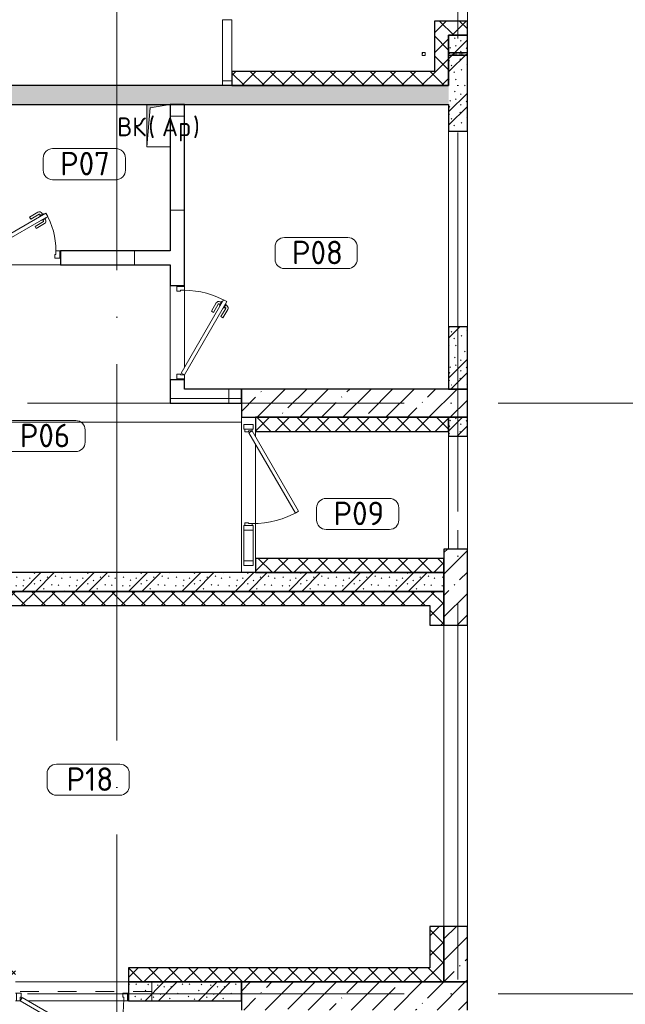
# Model space of a CAD drawing. Header units: millimetres. Extents: x -30540 to 173936, y -11730 to 122288.
# Tile 49 of 116: x 38780 to 45212, y 97563 to 108025. Entities that reach past the tile are written whole.
import ezdxf

# ---------------------------------------------------------------- set-up
doc = ezdxf.new("R2010")
doc.units = ezdxf.units.MM
doc.linetypes.add('3_ Штрих_ 1 х 1 мм', pattern=[400, 200, -200])
doc.linetypes.add('ADSK_Линия сетки', pattern=[5000, 4000, -500, 0, -500])
for name, color, linetype, lineweight in [('A-____-NOTE-TEXT', 7, 'Continuous', 18), ('A-AREA-____-IDEN', 7, 'Continuous', 9), ('A-DOOR-____-MCUT', 7, 'Continuous', 9), ('A-DOOR-____-OTLN', 7, 'Continuous', 18), ('A-DOOR-FRAM-MCUT', 7, 'Continuous', 9), ('A-DOOR-OPNG-OTLN', 7, 'Continuous', 18), ('A-FLOR-____-OTLN', 7, 'Continuous', 18), ('A-GLAZ-____-MCUT', 7, 'Continuous', 9), ('A-GLAZ-____-OTLN', 7, 'Continuous', 18), ('A-GLAZ-CURT-MCUT', 7, 'Continuous', 9), ('A-GLAZ-CURT-OTLN', 7, 'Continuous', 18), ('A-GLAZ-CWMG-MCUT', 7, 'Continuous', 9), ('A-GLAZ-CWMG-OTLN', 7, 'Continuous', 18), ('A-WALL-____-MCUT', 7, 'Continuous', 40), ('A-WALL-____-PATT', 7, 'Continuous', 40), ('I-WALL-____-MCUT', 7, 'Continuous', 40), ('M-EQPM-____-OTLN', 7, 'Continuous', 18), ('S-BEAM-____-OTLN', 7, 'Continuous', 18), ('S-COLS-____-MCUT', 7, 'Continuous', 40), ('S-COLS-____-OTLN', 7, 'Continuous', 18), ('S-GRID-____-OTLN', 7, 'Continuous', 9)]:
    doc.layers.add(name, color=color, linetype=linetype, lineweight=lineweight)
doc.styles.add('GOST Common', font='GOST_Common.ttf', dxfattribs={"height": 200})
doc.styles.add('GOST Common_4', font='GOST_Common.ttf', dxfattribs={"height": 250})
pattern_1 = [(45, (0, 0), (-228.0985, 228.0985), []), (45, (228.1, 0), (-228.0985, 228.0985), [403.225, -80.645, 6.706, -73.939])]
pattern_2 = [(135, (300.56, 377.28), (-565.6854, 6e-14), [10, -790]), (135, (349.8, 474.73), (-565.6854, 6e-14), [10, -790]), (135, (423.93, 473.06), (-565.6854, 6e-14), [10, -790]), (135, (229.92, 447.9), (-565.6854, 6e-14), [10, -790]), (135, (155.08, 447.9), (-565.6854, 6e-14), [10, -790]), (135, (114.9, 369.03), (-565.6854, 6e-14), [10, -790]), (135, (132.43, 285.8), (-565.6854, 6e-14), [10, -790]), (135, (214.66, 322), (-565.6854, 6e-14), [10, -790]), (135, (198.16, 261.88), (-565.6854, 6e-14), [10, -790]), (135, (45.2, 272.9), (-565.6854, 6e-14), [10, -790]), (135, (42.32, 336.16), (-565.6854, 6e-14), [10, -790]), (135, (92.26, 192.24), (-565.6854, 6e-14), [10, -790]), (135, (7.07, 149.2), (-565.6854, 6e-14), [10, -790]), (135, (80.6, 95.1), (-565.6854, 6e-14), [10, -790]), (135, (79.53, 36.94), (-565.6854, 6e-14), [10, -790]), (135, (153.87, 74.56), (-565.6854, 6e-14), [10, -790]), (135, (228.35, 124.8), (-565.6854, 6e-14), [10, -790]), (135, (279.75, 180.4), (-565.6854, 6e-14), [10, -790]), (135, (282.9, 31.63), (-565.6854, 6e-14), [10, -790]), (135, (377.38, 53.45), (-565.6854, 6e-14), [10, -790]), (135, (352.28, 102.7), (-565.6854, 6e-14), [10, -790]), (135, (354.05, 0), (-565.6854, 6e-14), [10, -790]), (135, (553.23, 16.45), (-565.6854, 6e-14), [10, -790]), (135, (542.38, 63.45), (-565.6854, 6e-14), [10, -790]), (135, (536.58, 239.3), (-565.6854, 6e-14), [10, -790]), (135, (475.85, 203.9), (-565.6854, 6e-14), [10, -790]), (135, (475.85, 316.54), (-565.6854, 6e-14), [10, -790]), (135, (520.8, 408.7), (-565.6854, 6e-14), [10, -790]), (135, (551.1, 470.8), (-565.6854, 6e-14), [10, -790]), (135, (235.25, 537.93), (-565.6854, 6e-14), [10, -790]), (135, (407.25, 547.65), (-565.6854, 6e-14), [10, -790]), (135, (94.5, 558.6), (-565.6854, 6e-14), [10, -790]), (135, (46.4, 532.3), (-565.6854, 6e-14), [10, -790]), (135, (85.56, 465.04), (-565.6854, 6e-14), [10, -790]), (135, (355.53, 181.14), (-565.6854, 6e-14), [10, -790]), (135, (362.23, 243.6), (-565.6854, 6e-14), [10, -790]), (135, (413.45, 344.1), (-565.6854, 6e-14), [10, -790]), (135, (286.3, 273.25), (-565.6854, 6e-14), [10, -790]), (135, (423.02, 263.72), (-565.6854, 6e-14), [10, -790]), (135, (162.94, 190.2), (-565.6854, 6e-14), [10, -790]), (135, (470.25, 120.93), (-565.6854, 6e-14), [10, -790]), (135, (484.48, 9.78), (-565.6854, 6e-14), [10, -790]), (45, (0, 212.13), (-565.6854, 0), []), (45, (212.13, 0), (-565.6854, 0), []), (45, (353.55, 0), (-565.6854, 0), []), (45, (0, 353.55), (-565.6854, 0), [])]
pattern_3 = [(0, (0, 0), (0, 1000), []), (90, (0, 0), (-1000, 6e-14), [])]
pattern_4 = [(45, (0, 0), (-106.06602, 106.06602), []), (135, (0, 0), (-106.06602, -106.06602), [])]

# ---------------------------------------------------------------- blocks, each defined once
blk = doc.blocks.new('АР_Дверь-Панель однопольная - АР_Дверь-Панель однопольная-4300270-01 ЭМ')
at = {"layer": 'A-DOOR-____-MCUT', "color": 254, "lineweight": 15, "true_color": 0xcccccc}
for p, q in [((361, 532), (-492, 40)), ((381, 498), (361, 532)), ((-472, 5), (381, 498)), ((-492, 40), (-472, 5))]:
    blk.add_line(p, q, dxfattribs=at)
at = {"layer": 'A-DOOR-____-OTLN', "color": 254, "lineweight": 13, "true_color": 0xcccccc}
blk.add_arc((-492, 40), 985, 360, 30, dxfattribs=at)
at = {"layer": 'A-DOOR-FRAM-MCUT', "color": 254, "lineweight": 15, "true_color": 0xcccccc}
for p, q in [((-492, 40), (-512, 40)), ((-512, 40), (-512, -40)), ((-492, 0), (-492, 40)), ((-482, 0), (-492, 0)), ((-482, -40), (-482, 0)), ((493, 0), (483, 0)), ((483, 0), (483, -40)), ((513, 40), (493, 40)), ((493, 40), (493, 0)), ((513, -40), (513, 40)), ((-512, -40), (-482, -40)), ((483, -40), (513, -40))]:
    blk.add_line(p, q, dxfattribs=at)
blk = doc.blocks.new('Системная панель - С остеклением-3644119-01 ЭМ')
at = {"layer": 'A-GLAZ-CURT-MCUT', "color": 254, "lineweight": 15, "true_color": 0xcccccc}
for p, q in [((162.5, 50), (-162.5, 50)), ((-162.5, 50), (-162.5, -50)), ((162.5, -50), (162.5, 50)), ((-162.5, -50), (162.5, -50))]:
    blk.add_line(p, q, dxfattribs=at)
blk = doc.blocks.new('Системная панель - С остеклением-4481902-01 ЭМ')
at = {"layer": 'A-GLAZ-CURT-MCUT', "color": 254, "lineweight": 15, "true_color": 0xcccccc}
for p, q in [((325, 50), (-325, 50)), ((-325, 50), (-325, -50)), ((325, -50), (325, 50)), ((-325, -50), (325, -50))]:
    blk.add_line(p, q, dxfattribs=at)
blk = doc.blocks.new('Прямоугольный импост - 100х50-3644154-01 ЭМ')
at = {"layer": 'A-GLAZ-CWMG-MCUT', "color": 254, "lineweight": 15, "true_color": 0xcccccc}
for p, q in [((-50, 50), (0, 50)), ((-50, -50), (-50, 50)), ((0, 50), (0, -50)), ((0, -50), (-50, -50))]:
    blk.add_line(p, q, dxfattribs=at)
blk = doc.blocks.new('Прямоугольный импост - 100х50-3644101-01 ЭМ')
at = {"layer": 'A-GLAZ-CWMG-MCUT', "color": 254, "lineweight": 15, "true_color": 0xcccccc}
for p, q in [((-25, 50), (25, 50)), ((-25, 40), (-25, 50)), ((25, 50), (25, -50)), ((-25, -50), (-25, -40)), ((25, -50), (-25, -50))]:
    blk.add_line(p, q, dxfattribs=at)
blk = doc.blocks.new('Прямоугольный импост - 100х50-3644155-01 ЭМ')
at = {"layer": 'A-GLAZ-CWMG-MCUT', "color": 254, "lineweight": 15, "true_color": 0xcccccc}
for p, q in [((0, 50), (-50, 50)), ((-50, 50), (-50, 40)), ((0, -50), (0, 50)), ((-50, -40), (-50, -50)), ((-50, -50), (0, -50))]:
    blk.add_line(p, q, dxfattribs=at)
blk = doc.blocks.new('Прямоугольный импост - 100х50-3644156-01 ЭМ')
at = {"layer": 'A-GLAZ-CWMG-MCUT', "color": 254, "lineweight": 15, "true_color": 0xcccccc}
for p, q in [((-50, 50), (0, 50)), ((-50, -50), (-50, 50)), ((0, 50), (0, -50)), ((0, -50), (-50, -50))]:
    blk.add_line(p, q, dxfattribs=at)
blk = doc.blocks.new('АР_Дверь однопольная - 1000х2100h_900__Глухая_1 эт-4300163-01 ЭМ')
at = {"layer": 'A-DOOR-____-MCUT', "color": 254, "lineweight": 15, "true_color": 0xcccccc}
for p, q in [((-329, 525), (-349, 490)), ((450, 75), (-329, 525)), ((-349, 490), (430, 40)), ((430, 40), (450, 75))]:
    blk.add_line(p, q, dxfattribs=at)
at = {"layer": 'A-DOOR-____-OTLN', "color": 254, "lineweight": 5, "true_color": 0xcccccc}
for p, q in [((-293, 513), (-287, 524)), ((-157, 483), (-246, 535)), ((-328, 478), (-332, 471)), ((-332, 471), (-288, 446)), ((-321, 465), (-327, 454)), ((-308, 513), (-304, 519)), ((-299, 452), (-305, 442)), ((-304, 519), (-260, 494)), ((-215, 384), (-303, 435)), ((-288, 446), (-284, 453)), ((-271, 501), (-265, 511)), ((-260, 494), (-264, 488)), ((-170, 462), (-258, 513)), ((-170, 462), (-157, 483)), ((-227, 362), (-316, 413)), ((-215, 384), (-227, 362))]:
    blk.add_line(p, q, dxfattribs=at)
at = {"layer": 'A-DOOR-____-OTLN', "color": 254, "lineweight": 13, "true_color": 0xcccccc}
blk.add_arc((450, 75), 900, 150, 180, dxfattribs=at)
at = {"layer": 'A-DOOR-____-OTLN', "color": 254, "lineweight": 5, "true_color": 0xcccccc}
for centre, radius, start, end in [((-261, 509), 30, 60, 150), ((-301, 439), 30, 150, 240), ((-301, 439), 4.99, 150, 240), ((-261, 509), 4.99, 60, 150)]:
    blk.add_arc(centre, radius, start, end, dxfattribs=at)
at = {"layer": 'A-DOOR-FRAM-MCUT', "color": 254, "lineweight": 15, "true_color": 0xcccccc}
for p, q in [((-490, 75), (-500, 75)), ((-450, 75), (-490, 75)), ((-490, 75), (-490, -5)), ((-450, 35), (-450, 75)), ((-440, 35), (-450, 35)), ((-440, -5), (-440, 35)), ((450, 35), (440, 35)), ((440, 35), (440, -5)), ((490, 75), (450, 75)), ((450, 75), (450, 35)), ((490, -5), (490, 75)), ((490, 75), (500, 75)), ((-490, -5), (-500, -5)), ((-490, -5), (-440, -5)), ((440, -5), (490, -5)), ((490, -5), (500, -5))]:
    blk.add_line(p, q, dxfattribs=at)
blk = doc.blocks.new('АР_Дверь однопольная - 1200х2100h_1000__Глухая_1 эт_загрузка-4444578-01 ЭМ')
at = {"layer": 'A-DOOR-____-MCUT', "color": 254, "lineweight": 15, "true_color": 0xcccccc}
for p, q in [((-403, 650), (-423, 615)), ((550, 100), (-403, 650)), ((-423, 615), (530, 65)), ((530, 65), (550, 100))]:
    blk.add_line(p, q, dxfattribs=at)
at = {"layer": 'A-DOOR-____-OTLN', "color": 254, "lineweight": 5, "true_color": 0xcccccc}
for p, q in [((-381, 638), (-377, 644)), ((-377, 644), (-334, 619)), ((-366, 638), (-360, 649)), ((-345, 626), (-338, 636)), ((-243, 587), (-332, 638)), ((-230, 608), (-319, 660)), ((-401, 603), (-405, 596)), ((-405, 596), (-362, 571)), ((-394, 590), (-400, 579)), ((-300, 487), (-389, 538)), ((-373, 577), (-379, 567)), ((-288, 509), (-377, 560)), ((-362, 571), (-358, 578)), ((-334, 619), (-338, 613)), ((-243, 587), (-230, 608)), ((-288, 509), (-300, 487))]:
    blk.add_line(p, q, dxfattribs=at)
at = {"layer": 'A-DOOR-____-OTLN', "color": 254, "lineweight": 13, "true_color": 0xcccccc}
blk.add_arc((550, 100), 1100, 150, 180, dxfattribs=at)
at = {"layer": 'A-DOOR-____-OTLN', "color": 254, "lineweight": 5, "true_color": 0xcccccc}
for centre, radius, start, end in [((-334, 634), 30, 60, 150), ((-334, 634), 4.99, 60, 150), ((-374, 564), 30, 150, 240), ((-374, 564), 4.99, 150, 240)]:
    blk.add_arc(centre, radius, start, end, dxfattribs=at)
at = {"layer": 'A-DOOR-FRAM-MCUT', "color": 254, "lineweight": 15, "true_color": 0xcccccc}
for p, q in [((-590, 100), (-600, 100)), ((-590, 20), (-600, 20)), ((-550, 100), (-590, 100)), ((-590, 100), (-590, 20)), ((-590, 20), (-540, 20)), ((-550, 60), (-550, 100)), ((-540, 60), (-550, 60)), ((-540, 20), (-540, 60)), ((550, 60), (540, 60)), ((540, 60), (540, 20)), ((540, 20), (590, 20)), ((590, 100), (550, 100)), ((550, 100), (550, 60)), ((590, 20), (590, 100)), ((590, 100), (600, 100)), ((590, 20), (600, 20))]:
    blk.add_line(p, q, dxfattribs=at)
blk = doc.blocks.new('АР_Дверь однопольная - 900х2100h_900__Глухая_1 эт_Су-4300233-01 ЭМ')
at = {"layer": 'A-DOOR-____-MCUT', "color": 254, "lineweight": 15, "true_color": 0xcccccc}
for p, q in [((293, 475), (-400, 75)), ((-380, 40), (313, 440)), ((313, 440), (293, 475)), ((-400, 75), (-380, 40))]:
    blk.add_line(p, q, dxfattribs=at)
at = {"layer": 'A-DOOR-____-OTLN', "color": 254, "lineweight": 5, "true_color": 0xcccccc}
for p, q in [((121, 433), (209, 485)), ((133, 412), (121, 433)), ((133, 412), (222, 463)), ((267, 469), (224, 444)), ((224, 444), (228, 438)), ((235, 451), (229, 461)), ((256, 463), (250, 474)), ((295, 421), (252, 396)), ((271, 463), (267, 469)), ((291, 428), (295, 421)), ((178, 334), (267, 385)), ((178, 334), (191, 312)), ((191, 312), (279, 363)), ((252, 396), (248, 403)), ((263, 402), (269, 392)), ((284, 415), (290, 404))]:
    blk.add_line(p, q, dxfattribs=at)
for centre, radius, start, end in [((224, 459), 30, 30, 120), ((224, 459), 4.99, 30, 120), ((264, 389), 4.99, 300, 30), ((264, 389), 30, 300, 30)]:
    blk.add_arc(centre, radius, start, end, dxfattribs=at)
at = {"layer": 'A-DOOR-____-OTLN', "color": 254, "lineweight": 13, "true_color": 0xcccccc}
blk.add_arc((-400, 75), 800, 360, 30, dxfattribs=at)
at = {"layer": 'A-DOOR-FRAM-MCUT', "color": 254, "lineweight": 15, "true_color": 0xcccccc}
for p, q in [((-440, 75), (-450, 75)), ((-400, 75), (-440, 75)), ((-440, 75), (-440, -5)), ((-400, 35), (-400, 75)), ((-390, 35), (-400, 35)), ((-390, -5), (-390, 35)), ((400, 35), (390, 35)), ((390, 35), (390, -5)), ((440, 75), (400, 75)), ((400, 75), (400, 35)), ((440, -5), (440, 75)), ((440, 75), (450, 75)), ((-440, -5), (-450, -5)), ((-440, -5), (-390, -5)), ((390, -5), (440, -5)), ((440, -5), (450, -5))]:
    blk.add_line(p, q, dxfattribs=at)
blk = doc.blocks.new('АР_Перемычка - 200_Уx2_50x5__250-200-4826030-01 ЭМ')
at = {"layer": 'S-BEAM-____-OTLN', "color": 254, "linetype": '3_ Штрих_ 1 х 1 мм', "lineweight": 15, "true_color": 0xdcdcdc}
for p, q in [((-850, 100), (-850, -100)), ((800, 100), (800, -100)), ((-850, 0), (800, 0))]:
    blk.add_line(p, q, dxfattribs=at)
blk = doc.blocks.new('АР_Отверстие прямоугольное - ВК_ПоливКР-4719013-01 ЭМ')
at = {"layer": 'A-GLAZ-____-OTLN', "lineweight": 13, "true_color": 0xf9f9f9}
blk.add_hatch(color=7, dxfattribs=at).paths.add_polyline_path([(110, -100), (140, -100), (140, 100), (110, 100)])
at = {"layer": 'A-GLAZ-____-MCUT', "color": 254, "lineweight": 15, "true_color": 0xcccccc}
for p, q in [((110, 100), (110, -100)), ((140, 100), (140, -100))]:
    blk.add_line(p, q, dxfattribs=at)
at = {"layer": 'A-GLAZ-____-OTLN', "color": 254, "lineweight": 5, "true_color": 0xcccccc}
for p, q in [((140, 100), (110, -100)), ((110, 100), (140, -100))]:
    blk.add_line(p, q, dxfattribs=at)
at = {"layer": 'A-GLAZ-____-OTLN', "color": 254, "lineweight": 13, "true_color": 0xcccccc}
for p, q in [((140, 100), (110, 100)), ((110, 100), (110, -100)), ((140, -100), (140, 100)), ((110, -100), (140, -100))]:
    blk.add_line(p, q, dxfattribs=at)
blk = doc.blocks.new('АР_Перемычка - 200_Уx2_50x5__Оп_0_50х5_-Оп_0_50х5_-5250999-01 ЭМ')
at = {"layer": 'S-BEAM-____-OTLN', "color": 254, "linetype": '3_ Штрих_ 1 х 1 мм', "lineweight": 15, "true_color": 0xdcdcdc}
for p, q in [((-700, 100), (-700, -100)), ((700, 100), (700, -100)), ((-700, 0), (700, 0))]:
    blk.add_line(p, q, dxfattribs=at)
blk = doc.blocks.new('АР_Проем - Настраиваемый-5254461-01 ЭМ')
at = {"layer": 'A-DOOR-OPNG-OTLN', "color": 254, "lineweight": 13, "true_color": 0xcccccc}
for p, q in [((-600, 100), (600, 100)), ((-600, -100), (600, -100))]:
    blk.add_line(p, q, dxfattribs=at)
blk = doc.blocks.new('АР_Канал вертикальный прямоугольный - ВК _Ар_-2707756-01 ЭМ')
at = {"layer": 'M-EQPM-____-OTLN', "lineweight": 13, "true_color": 0xe2e2e2}
blk.add_hatch(color=254, dxfattribs=at).paths.add_polyline_path([(-125, -225), (-90, 190), (125, 225), (-125, 225)])
at = {"layer": 'M-EQPM-____-OTLN', "color": 253, "lineweight": 13, "true_color": 0xaaaaaa}
for p, q in [((125, 225), (-125, 225)), ((-125, 225), (-125, -225)), ((125, 225), (-125, 225)), ((-125, 225), (-125, -225)), ((-125, -225), (-125, 225)), ((-125, 225), (125, 225)), ((-90, 190), (125, 225)), ((-90, 190), (125, 225)), ((125, -225), (125, 225)), ((125, 225), (125, -225)), ((-125, -225), (-90, 190)), ((-125, -225), (-90, 190)), ((-125, -225), (125, -225)), ((125, -225), (-125, -225))]:
    blk.add_line(p, q, dxfattribs=at)
blk = doc.blocks.new('АР_Канал вертикальный прямоугольный - ВК_ПоливКР-4718918-01 ЭМ')
at = {"layer": 'M-EQPM-____-OTLN', "lineweight": 13, "true_color": 0xe2e2e2}
blk.add_hatch(color=254, dxfattribs=at).paths.add_polyline_path([(-15, -15), (-12, 12), (15, 15), (-15, 15)])
at = {"layer": 'M-EQPM-____-OTLN', "color": 253, "lineweight": 13, "true_color": 0xaaaaaa}
for p, q in [((15, 15), (-15, 15)), ((-15, 15), (-15, -15)), ((15, 15), (-15, 15)), ((-15, 15), (-15, -15)), ((-15, -15), (-15, 15)), ((-15, 15), (15, 15)), ((-15, -15), (-12, 12)), ((-15, -15), (-12, 12)), ((-12, 12), (15, 15)), ((-12, 12), (15, 15)), ((15, -15), (15, 15)), ((15, 15), (15, -15)), ((-15, -15), (15, -15)), ((15, -15), (-15, -15))]:
    blk.add_line(p, q, dxfattribs=at)
blk = doc.blocks.new('Наметкина 10_РД_АР_К2_отсоединено_rvt-1-01 ЭМ')
at = {"layer": 'A-WALL-____-PATT', "lineweight": 5, "true_color": 0xcccccc}
h = blk.add_hatch(dxfattribs=at)
h.set_pattern_fill('FP_53', color=254, style=0, pattern_type=2)
h.set_pattern_definition(pattern_4)
h.paths.add_polyline_path([(43535, 107860), (43535, 108010), (43185, 108010), (43185, 107860), (43335, 107860)])
h = blk.add_hatch(dxfattribs=at)
h.set_pattern_fill('FP_53', color=254, style=0, pattern_type=2)
h.set_pattern_definition(pattern_4)
h.paths.add_polyline_path([(43335, 107475), (43335, 107860), (43185, 107860), (43185, 107475)])
h = blk.add_hatch(dxfattribs=at)
h.set_pattern_fill('FP_51', color=254, style=0, pattern_type=2)
h.set_pattern_definition(pattern_2)
h.paths.add_polyline_path([(43535, 106840), (43535, 107860), (43335, 107860), (43335, 106840)])
h = blk.add_hatch(dxfattribs=at)
h.set_pattern_fill('FP_53', color=254, style=0, pattern_type=2)
h.set_pattern_definition(pattern_4)
h.paths.add_polyline_path([(43335, 107325), (43335, 107475), (41035, 107475), (41035, 107325)])
h = blk.add_hatch(dxfattribs=at)
h.set_pattern_fill('FP_51', color=254, style=0, pattern_type=2)
h.set_pattern_definition(pattern_2)
h.paths.add_polyline_path([(43335, 107125), (43335, 107325), (37415, 107325), (37415, 107125), (40867, 107125)])
h.paths.add_polyline_path([(36415, 107125), (36415, 107325), (24935, 107325), (24935, 107125), (35535, 107125)])
h = blk.add_hatch(dxfattribs=at)
h.set_pattern_fill('FP_50', color=254, style=0, pattern_type=2)
h.set_pattern_definition(pattern_3)
h.paths.add_polyline_path([(40530, 104100), (40530, 104200), (40380, 104200), (40380, 104100)])
h.paths.add_polyline_path([(40380, 105200), (40530, 105200), (40530, 107125), (40380, 107125), (40380, 105420)])
h = blk.add_hatch(dxfattribs=at)
h.set_pattern_fill('FP_50', color=254, style=0, pattern_type=2)
h.set_pattern_definition(pattern_3)
h.paths.add_polyline_path([(40380, 105420), (40380, 105570), (39215, 105570), (39215, 105420)])
h.paths.add_polyline_path([(38315, 105420), (38315, 105570), (38215, 105570), (38215, 105420)])
h = blk.add_hatch(dxfattribs=at)
h.set_pattern_fill('FP_51', color=254, style=0, pattern_type=2)
h.set_pattern_definition(pattern_2)
h.paths.add_polyline_path([(43535, 104100), (43535, 104760), (43335, 104760), (43335, 104100)])
h = blk.add_hatch(dxfattribs=at)
h.set_pattern_fill('FP_50', color=254, style=0, pattern_type=2)
h.set_pattern_definition(pattern_3)
h.paths.add_polyline_path([(41135, 103950), (41135, 104100), (40380, 104100), (40380, 103950), (40867, 103950)])
h = blk.add_hatch(dxfattribs=at)
h.set_pattern_fill('FP_53', color=254, style=0, pattern_type=2)
h.set_pattern_definition(pattern_4)
h.paths.add_polyline_path([(43335, 103650), (43335, 103800), (41285, 103800), (41285, 103650), (41743, 103650)])
h = blk.add_hatch(dxfattribs=at)
h.set_pattern_fill('FP_51', color=254, style=0, pattern_type=2)
h.set_pattern_definition(pattern_2)
h.paths.add_polyline_path([(43535, 103600), (43535, 103800), (43335, 103800), (43335, 103600)])
h = blk.add_hatch(dxfattribs=at)
h.set_pattern_fill('FP_27', color=254, style=0, pattern_type=2)
h.set_pattern_definition(pattern_1)
h.paths.add_polyline_path([(43535, 101590), (43535, 102400), (43285, 102400), (43285, 101590)])
h = blk.add_hatch(dxfattribs=at)
h.set_pattern_fill('FP_53', color=254, style=0, pattern_type=2)
h.set_pattern_definition(pattern_4)
h.paths.add_polyline_path([(43285, 102150), (43285, 102300), (41285, 102300), (41285, 102150)])
h = blk.add_hatch(dxfattribs=at)
h.set_pattern_fill('FP_51', color=254, style=0, pattern_type=2)
h.set_pattern_definition(pattern_2)
h.paths.add_polyline_path([(43285, 101950), (43285, 102150), (35485, 102150), (35485, 101950), (40867, 101950)])
h = blk.add_hatch(dxfattribs=at)
h.set_pattern_fill('FP_53', color=254, style=0, pattern_type=2)
h.set_pattern_definition(pattern_4)
h.paths.add_polyline_path([(43135, 101800), (43135, 101950), (36795, 101950), (36795, 101800), (40867, 101800)])
h = blk.add_hatch(dxfattribs=at)
h.set_pattern_fill('FP_53', color=254, style=0, pattern_type=2)
h.set_pattern_definition(pattern_4)
h.paths.add_polyline_path([(43285, 101590), (43285, 101950), (43135, 101950), (43135, 101590)])
h = blk.add_hatch(dxfattribs=at)
h.set_pattern_fill('FP_53', color=254, style=0, pattern_type=2)
h.set_pattern_definition(pattern_4)
h.paths.add_polyline_path([(43285, 97950), (43285, 98390), (43135, 98390), (43135, 97950)])
h = blk.add_hatch(dxfattribs=at)
h.set_pattern_fill('FP_27', color=254, style=0, pattern_type=2)
h.set_pattern_definition(pattern_1)
h.paths.add_polyline_path([(43535, 97800), (43535, 98390), (43285, 98390), (43285, 97800)])
h = blk.add_hatch(dxfattribs=at)
h.set_pattern_fill('FP_53', color=254, style=0, pattern_type=2)
h.set_pattern_definition(pattern_4)
h.paths.add_polyline_path([(43285, 97800), (43285, 97950), (39935, 97950), (39935, 97800), (41135, 97800)])
h.paths.add_polyline_path([(38735, 97800), (38735, 97950), (38685, 97950), (38685, 97800)])
h = blk.add_hatch(dxfattribs=at)
h.set_pattern_fill('FP_51', color=254, style=0, pattern_type=2)
h.set_pattern_definition(pattern_2)
h.paths.add_polyline_path([(41135, 97600), (41135, 97800), (39935, 97800), (39935, 97600), (40867, 97600)])
at = {"layer": 'S-COLS-____-OTLN', "lineweight": 5, "true_color": 0xcccccc}
h = blk.add_hatch(dxfattribs=at)
h.set_pattern_fill('FP_27', color=254, style=0, pattern_type=2)
h.set_pattern_definition(pattern_1)
h.paths.add_polyline_path([(43535, 103800), (43535, 104100), (41135, 104100), (41135, 103800)])
h = blk.add_hatch(dxfattribs=at)
h.set_pattern_fill('FP_27', color=254, style=0, pattern_type=2)
h.set_pattern_definition(pattern_1)
h.paths.add_polyline_path([(43535, 97500), (43535, 97800), (41135, 97800), (41135, 97500)])
at = {"layer": 'A-FLOR-____-OTLN', "color": 254, "lineweight": 13, "true_color": 0xcccccc}
for p, q in [((43535, 108010), (43535, 109950)), ((43335, 104760), (43335, 106840)), ((43335, 106840), (43335, 104760)), ((43535, 104760), (43535, 106840)), ((39215, 105420), (38315, 105420)), ((40380, 104200), (40380, 105200)), ((40530, 105200), (40530, 105190)), ((40530, 105150), (40530, 104330)), ((40530, 104210), (40530, 104200)), ((41135, 103750), (41135, 103800)), ((41135, 103750), (35885, 103750)), ((35885, 103750), (41135, 103750)), ((41135, 102150), (41135, 103750)), ((41285, 103650), (41285, 103594)), ((43335, 102400), (43335, 103600)), ((43335, 103600), (43335, 102400)), ((43535, 102400), (43535, 103600)), ((41285, 103514), (41285, 102300)), ((43285, 98390), (43285, 101590)), ((43285, 101590), (43285, 98390)), ((43535, 98390), (43535, 101590)), ((39935, 97800), (38735, 97800)), ((39885, 97600), (38865, 97600)), ((38865, 97600), (39885, 97600)), ((39935, 97600), (39925, 97600)), ((39925, 97600), (39935, 97600))]:
    blk.add_line(p, q, dxfattribs=at)
at = {"layer": 'A-WALL-____-MCUT', "color": 254, "lineweight": 30, "true_color": 0xcccccc}
for p, q in [((43535, 108010), (43185, 108010)), ((43185, 108010), (43185, 107860)), ((43535, 107860), (43535, 108010)), ((43185, 107860), (43185, 107475)), ((43535, 107860), (43335, 107860)), ((43335, 107860), (43335, 107675)), ((43335, 107860), (43535, 107860)), ((43335, 107675), (43335, 107860)), ((43535, 107675), (43535, 107860)), ((43335, 107675), (43335, 107645)), ((43335, 107645), (43335, 107675)), ((43535, 107645), (43535, 107675)), ((43335, 107645), (43335, 107325)), ((43335, 107475), (43335, 107645)), ((43535, 106840), (43535, 107645)), ((43185, 107475), (41035, 107475)), ((41035, 107475), (41035, 107325)), ((43335, 107325), (43335, 107475)), ((41035, 107325), (43335, 107325)), ((40380, 107125), (40380, 105570)), ((40530, 107125), (40380, 107125)), ((40530, 105200), (40530, 107125)), ((43335, 107125), (43335, 106840)), ((43335, 106840), (43535, 106840)), ((40380, 105570), (39215, 105570)), ((39215, 105570), (39215, 105420)), ((39215, 105420), (40380, 105420)), ((40380, 105420), (40380, 105200)), ((40380, 105200), (40530, 105200)), ((43535, 104760), (43335, 104760)), ((43335, 104760), (43335, 104100)), ((43535, 104100), (43535, 104760)), ((40380, 104200), (40380, 104100)), ((40530, 104200), (40380, 104200)), ((40530, 104100), (40530, 104200)), ((40380, 104100), (40380, 103950)), ((41135, 104100), (40530, 104100)), ((41135, 103950), (41135, 104100)), ((43335, 104100), (43535, 104100)), ((40380, 103950), (41135, 103950)), ((43335, 103800), (41285, 103800)), ((41285, 103800), (41285, 103650)), ((43335, 103650), (43335, 103800)), ((43535, 103800), (43335, 103800)), ((43335, 103800), (43335, 103600)), ((43535, 103600), (43535, 103800)), ((41285, 103650), (43335, 103650)), ((43335, 103600), (43535, 103600)), ((43535, 102400), (43285, 102400)), ((43285, 102400), (43285, 101950)), ((43535, 101590), (43535, 102400)), ((43285, 102300), (41285, 102300)), ((41285, 102300), (41285, 102150)), ((43285, 102150), (43285, 102300)), ((41285, 102150), (43285, 102150)), ((43135, 101950), (36795, 101950)), ((43285, 101950), (43135, 101950)), ((43285, 101950), (43285, 101590)), ((43285, 101590), (43285, 101950)), ((36795, 101800), (43135, 101800)), ((43135, 101800), (43135, 101590)), ((43135, 101590), (43285, 101590)), ((43285, 101590), (43535, 101590)), ((43135, 98390), (43135, 97950)), ((43285, 98390), (43135, 98390)), ((43535, 98390), (43285, 98390)), ((43285, 98390), (43285, 97800)), ((43285, 97950), (43285, 98390)), ((43535, 97800), (43535, 98390)), ((43135, 97950), (39935, 97950)), ((39935, 97950), (39935, 97800)), ((43285, 97800), (43285, 97950)), ((41135, 97800), (39935, 97800)), ((39935, 97800), (41135, 97800)), ((41135, 97800), (43285, 97800)), ((43285, 97800), (43535, 97800))]:
    blk.add_line(p, q, dxfattribs=at)
at = {"layer": 'I-WALL-____-MCUT', "color": 254, "lineweight": 30, "true_color": 0xcccccc}
for p, q in [((43335, 107325), (37415, 107325)), ((37415, 107125), (43335, 107125)), ((43285, 102150), (35485, 102150)), ((43285, 101950), (43285, 102150)), ((35485, 101950), (43285, 101950)), ((39935, 97800), (39935, 97600)), ((41135, 97600), (41135, 97800)), ((39935, 97600), (41135, 97600))]:
    blk.add_line(p, q, dxfattribs=at)
at = {"layer": 'S-COLS-____-MCUT', "color": 254, "lineweight": 30, "true_color": 0xcccccc}
for p, q in [((43535, 104100), (41135, 104100)), ((41135, 104100), (41135, 103800)), ((43535, 103800), (43535, 104100)), ((41135, 103800), (43535, 103800)), ((43535, 97800), (41135, 97800)), ((41135, 97800), (41135, 97500)), ((43535, 97500), (43535, 97800))]:
    blk.add_line(p, q, dxfattribs=at)
at = {"layer": 'A-DOOR-____-OTLN', "color": 254, "lineweight": 13, "true_color": 0xcccccc}
blk.add_blockref('АР_Дверь однопольная - 900х2100h_900__Глухая_1 эт_Су-4300233-01 ЭМ', (38765, 105495), dxfattribs=at)
for name, p, rotation in [('АР_Дверь однопольная - 1000х2100h_900__Глухая_1 эт-4300163-01 ЭМ', (40455, 104700), 269.9999999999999), ('АР_Дверь-Панель однопольная - АР_Дверь-Панель однопольная-4300270-01 ЭМ', (41210, 103163), 269.9999999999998), ('АР_Проем - Настраиваемый-5254461-01 ЭМ', (43435, 103000), 90), ('АР_Дверь однопольная - 1200х2100h_1000__Глухая_1 эт_загрузка-4444578-01 ЭМ', (39335, 97700), 180)]:
    blk.add_blockref(name, p, dxfattribs=dict(at, rotation=rotation))
at = {"layer": 'A-GLAZ-____-OTLN', "color": 254, "lineweight": 13, "true_color": 0xcccccc, "rotation": 90}
blk.add_blockref('АР_Отверстие прямоугольное - ВК_ПоливКР-4719013-01 ЭМ', (43435, 107535), dxfattribs=at)
at = {"layer": 'A-GLAZ-CURT-OTLN', "color": 254, "lineweight": 13, "true_color": 0xcccccc}
for name, p, rotation in [('Системная панель - С остеклением-4481902-01 ЭМ', (40985, 107700), 269.9999999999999), ('Системная панель - С остеклением-3644119-01 ЭМ', (41210, 102438), 269.9999999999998)]:
    blk.add_blockref(name, p, dxfattribs=dict(at, rotation=rotation))
at = {"layer": 'A-GLAZ-CWMG-OTLN', "color": 254, "lineweight": 13, "true_color": 0xcccccc, "extrusion": (0, 0, -1)}
for name, p, rotation in [('Прямоугольный импост - 100х50-3644156-01 ЭМ', (-40985, 107325), 270.0000000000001), ('Прямоугольный импост - 100х50-3644101-01 ЭМ', (-41210, 102625), 270.0000000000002), ('Прямоугольный импост - 100х50-3644154-01 ЭМ', (-41210, 102225), 270.0000000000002)]:
    blk.add_blockref(name, p, dxfattribs=dict(at, rotation=rotation))
at = {"layer": 'A-GLAZ-CWMG-OTLN', "color": 254, "lineweight": 13, "true_color": 0xcccccc, "rotation": 89.99999999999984}
blk.add_blockref('Прямоугольный импост - 100х50-3644155-01 ЭМ', (41210, 103725), dxfattribs=at)
at = {"layer": 'M-EQPM-____-OTLN', "color": 253, "lineweight": 5, "true_color": 0xaaaaaa}
for name, p in [('АР_Канал вертикальный прямоугольный - ВК_ПоливКР-4718918-01 ЭМ', (43070, 107660)), ('АР_Канал вертикальный прямоугольный - ВК _Ар_-2707756-01 ЭМ', (40255, 106900))]:
    blk.add_blockref(name, p, dxfattribs=at)
at = {"layer": 'S-BEAM-____-OTLN', "color": 254, "lineweight": 13, "true_color": 0xcccccc}
for name, p, rotation in [('АР_Перемычка - 200_Уx2_50x5__Оп_0_50х5_-Оп_0_50х5_-5250999-01 ЭМ', (43435, 103100), 270.0000000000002), ('АР_Перемычка - 200_Уx2_50x5__250-200-4826030-01 ЭМ', (39335, 97700), 180)]:
    blk.add_blockref(name, p, dxfattribs=dict(at, rotation=rotation))
at = {"layer": 'A-____-NOTE-TEXT', "color": 253, "lineweight": 5, "true_color": 0xaaaaaa, "char_height": 200, "attachment_point": 1, "style": 'GOST Common'}
for s, insert, width in [('ВК', (39815, 106987), 400.84), (' (', (40146, 106987), 176.37), ('Ар', (40291, 106987), 400.84), ('\\fGOST Common|b0|i0|c204|p34|;)', (40622, 106987), 96.2)]:
    blk.add_mtext(s, dxfattribs=dict(at, insert=insert, width=width))
blk = doc.blocks.new('Марка помещения 2 - Марка помещения 2-1605974-01 ЭМ')
at = {"layer": 'A-AREA-____-IDEN', "color": 253, "true_color": 0xaaaaaa}
for p, q in [((-1.797, 0.841), (1.569, 0.841)), ((-2.297, -0.309), (-2.297, 0.341)), ((2.069, 0.341), (2.069, -0.309)), ((1.569, -0.809), (-1.797, -0.809))]:
    blk.add_line(p, q, dxfattribs=at)
for centre, start, end in [((-1.797, 0.341), 90, 180), ((1.569, 0.341), 0, 90), ((-1.797, -0.309), 180, 270), ((1.569, -0.309), 270, 360)]:
    blk.add_arc(centre, 0.5, start, end, dxfattribs=at)

msp = doc.modelspace()

# ---------------------------------------------------------------- linework, layer by layer
at = {"layer": 'S-GRID-____-OTLN', "color": 253, "linetype": 'ADSK_Линия сетки', "true_color": 0xaaaaaa}
for p, q in [((39810.3, 70364.7), (39810.3, 122287.9)), ((43435.3, 67824.7), (43435.3, 122287.9)), ((67863.4, 103950), (9800.2, 103950)), ((67863.4, 97675), (9800.2, 97675))]:
    msp.add_line(p, q, dxfattribs=at)

# ---------------------------------------------------------------- block references
at = {"lineweight": 5}
msp.add_blockref('Наметкина 10_РД_АР_К2_отсоединено_rvt-1-01 ЭМ', (0, 0), dxfattribs=at)
at = {"layer": 'A-AREA-____-IDEN', "color": 253, "true_color": 0xaaaaaa, "xscale": 199.9999999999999, "yscale": 199.9999999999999, "zscale": 199.9999999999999}
for p in [(39489.7, 106487), (41951.8, 105542.5), (39061.7, 103597.7), (42393.3, 102770), (39531, 99946.3)]:
    msp.add_blockref('Марка помещения 2 - Марка помещения 2-1605974-01 ЭМ', p, dxfattribs=at)

# ---------------------------------------------------------------- texts
at = {"layer": 'A-AREA-____-IDEN', "color": 253, "true_color": 0xaaaaaa, "char_height": 250, "attachment_point": 1, "style": 'GOST Common_4'}
for s, insert, width in [('\\fGOST Common|b0|i0|c204|p34|;Р', (39209.2, 106620.8), 240.506), ('07', (39407.7, 106620.8), 448.945), ('\\fGOST Common|b0|i0|c204|p34|;Р', (41671.3, 105676.2), 240.506), ('08', (41869.7, 105676.2), 448.945), ('\\fGOST Common|b0|i0|c204|p34|;Р', (38781.2, 103731.5), 240.506), ('06', (38979.7, 103731.5), 448.945), ('\\fGOST Common|b0|i0|c204|p34|;Р', (42112.8, 102903.7), 240.506), ('09', (42311.2, 102903.7), 448.945), ('\\fGOST Common|b0|i0|c204|p34|;Р', (39276.5, 100080), 240.506), ('18', (39474.9, 100080), 384.81)]:
    msp.add_mtext(s, dxfattribs=dict(at, insert=insert, width=width))

doc.saveas('drawing.dxf')
